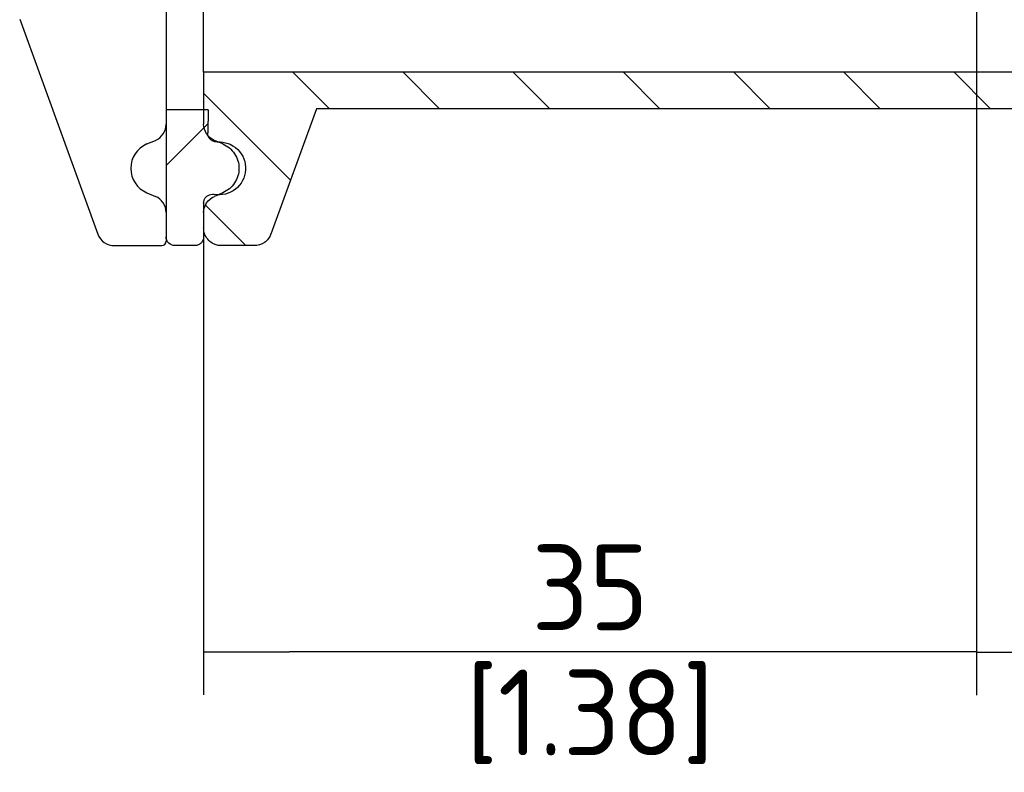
# Paper-space layout 'Sheet1' of a CAD drawing. Header units: millimetres. Extents: x -52 to 250, y -35 to 257.
# Tile 2 of 14: x 10 to 50, y 99 to 129. Entities that reach past the tile are written whole.
import ezdxf
from ezdxf.lldxf.tags import DXFTag

# ---------------------------------------------------------------- set-up
doc = ezdxf.new("R2010")
doc.units = ezdxf.units.MM
for name, color, linetype in [('Default', 7, 'Continuous'), ('DV2_Default', 7, 'Continuous'), ('FET-15T-15T', 7, 'Continuous'), ('SRV-HS-X3-15T', 7, 'Continuous'), ('TC-15T-SEAL', 7, 'Continuous')]:
    doc.layers.add(name, color=color, linetype=linetype)
doc.styles.add('SEACAD_Solid_Edge_ISO', font='seiso.ttf')
tags = doc.linetypes.add('CENTER2', pattern=[28.575, 19.05, -3.175, 3.175, -3.175]).pattern_tags.tags
tags[10:11] = [DXFTag(74, 4), DXFTag(75, 0), DXFTag(340, '0'), DXFTag(46, 0.0), DXFTag(50, 0.0), DXFTag(44, 0.0), DXFTag(45, 0.0)]
tags[8:9] = [DXFTag(74, 4), DXFTag(75, 0), DXFTag(340, '0'), DXFTag(46, 0.0), DXFTag(50, 0.0), DXFTag(44, 0.0), DXFTag(45, 0.0)]
tags[6:7] = [DXFTag(74, 4), DXFTag(75, 0), DXFTag(340, '0'), DXFTag(46, 0.0), DXFTag(50, 0.0), DXFTag(44, 0.0), DXFTag(45, 0.0)]
tags[4:5] = [DXFTag(74, 4), DXFTag(75, 0), DXFTag(340, '0'), DXFTag(46, 0.0), DXFTag(50, 0.0), DXFTag(44, 0.0), DXFTag(45, 0.0)]
tags = doc.linetypes.add('HIDDEN2', pattern=[4.7625, 3.175, -1.5875]).pattern_tags.tags
tags[6:7] = [DXFTag(74, 4), DXFTag(75, 0), DXFTag(340, '0'), DXFTag(46, 0.0), DXFTag(50, 0.0), DXFTag(44, 0.0), DXFTag(45, 0.0)]
tags[4:5] = [DXFTag(74, 4), DXFTag(75, 0), DXFTag(340, '0'), DXFTag(46, 0.0), DXFTag(50, 0.0), DXFTag(44, 0.0), DXFTag(45, 0.0)]
doc.dimstyles.new('Rheonics_Publish', dxfattribs={"dimtxt": 3.5, "dimasz": 3.5, "dimexe": 1.75, "dimexo": 0, "dimgap": 0.875, "dimtad": 1, "dimdec": 1, "dimlfac": 1.111111, "dimdsep": 46, "dimtxsty": 'SEACAD_Solid_Edge_ISO', "dimblk1": '_SE_FILLED', "dimblk2": '_SE_FILLED', "dimsah": 1, "dimcen": 1.75, "dimazin": 0, "dimtfac": 0.5, "dimtdec": 3, "dimtmove": 0, "dimatfit": 3, "dimfxl": 1, "dimarcsym": 0})

# ---------------------------------------------------------------- blocks, each defined once
blk = doc.blocks.new('SE1')
at = {"layer": 'FET-15T-15T', "linetype": 'Continuous'}
h = blk.add_hatch(dxfattribs=at)
h.set_pattern_fill('LINE', angle=135, style=0)
edge = h.paths.add_edge_path()
edge.add_line((70.077, 74.978), (70.42, 74.832))
edge.add_spline(control_points=[(70.42, 74.832), (70.518, 74.79), (70.607, 74.736), (70.769, 74.601), (70.84, 74.522), (71.014, 74.259), (71.078, 74.048), (71.078, 73.629), (71.016, 73.419), (70.783, 73.066), (70.613, 72.926), (70.42, 72.844)], knot_values=[0, 0, 0, 0, 0.125, 0.125, 0.25, 0.25, 0.5, 0.5, 0.75, 0.75, 1, 1, 1, 1], degree=3, periodic=0)
edge.add_line((70.42, 72.844), (70.077, 72.698))
edge.add_spline(control_points=[(70.077, 72.698), (69.948, 72.643), (69.836, 72.551), (69.68, 72.315), (69.638, 72.176), (69.638, 72.035)], knot_values=[0, 0, 0, 0, 0.5, 0.5, 1, 1, 1, 1], degree=3, periodic=0)
edge.add_line((69.638, 72.035), (69.638, 71.408))
edge.add_spline(control_points=[(69.638, 71.408), (69.638, 71.314), (69.657, 71.22), (69.729, 71.045), (69.782, 70.966), (69.916, 70.832), (69.995, 70.779), (70.17, 70.706), (70.264, 70.688), (70.358, 70.688)], knot_values=[0, 0, 0, 0, 0.25, 0.25, 0.5, 0.5, 0.75, 0.75, 1, 1, 1, 1], degree=3, periodic=0)
edge.add_line((70.358, 70.688), (71.699, 70.688))
edge.add_spline(control_points=[(71.699, 70.688), (71.845, 70.688), (71.992, 70.734), (72.231, 70.901), (72.325, 71.024), (72.376, 71.162)], knot_values=[0, 0, 0, 0, 0.5, 0.5, 1, 1, 1, 1], degree=3, periodic=0)
edge.add_line((72.376, 71.162), (74.234, 76.268))
edge.add_line((74.234, 76.268), (174.932, 76.268))
edge.add_spline(control_points=[(174.932, 76.268), (175.115, 76.268), (175.298, 76.24), (175.647, 76.13), (175.814, 76.047), (176.117, 75.835), (176.248, 75.709), (176.472, 75.417), (176.561, 75.255), (176.623, 75.083)], knot_values=[0, 0, 0, 0, 0.25, 0.25, 0.5, 0.5, 0.75, 0.75, 1, 1, 1, 1], degree=3, periodic=0)
edge.add_line((176.623, 75.083), (178.051, 71.162))
edge.add_spline(control_points=[(178.051, 71.162), (178.101, 71.025), (178.194, 70.902), (178.435, 70.734), (178.581, 70.688), (178.727, 70.688)], knot_values=[0, 0, 0, 0, 0.5, 0.5, 1, 1, 1, 1], degree=3, periodic=0)
edge.add_line((178.727, 70.688), (180.608, 70.688))
edge.add_spline(control_points=[(180.608, 70.688), (180.655, 70.688), (180.702, 70.707), (180.768, 70.774), (180.788, 70.821), (180.788, 70.868)], knot_values=[0, 0, 0, 0, 0.5, 0.5, 1, 1, 1, 1], degree=3, periodic=0)
edge.add_line((180.788, 70.868), (180.788, 72.035))
edge.add_spline(control_points=[(180.788, 72.035), (180.788, 72.175), (180.747, 72.314), (180.591, 72.55), (180.479, 72.643), (180.349, 72.698)], knot_values=[0, 0, 0, 0, 0.5, 0.5, 1, 1, 1, 1], degree=3, periodic=0)
edge.add_line((180.349, 72.698), (180.006, 72.844))
edge.add_spline(control_points=[(180.006, 72.844), (179.813, 72.926), (179.642, 73.068), (179.412, 73.417), (179.348, 73.628), (179.348, 74.05), (179.411, 74.258), (179.644, 74.61), (179.813, 74.75), (180.006, 74.832)], knot_values=[0, 0, 0, 0, 0.25, 0.25, 0.5, 0.5, 0.75, 0.75, 1, 1, 1, 1], degree=3, periodic=0)
edge.add_line((180.006, 74.832), (180.349, 74.978))
edge.add_spline(control_points=[(180.349, 74.978), (180.478, 75.032), (180.591, 75.125), (180.746, 75.36), (180.788, 75.501), (180.788, 75.64)], knot_values=[0, 0, 0, 0, 0.5, 0.5, 1, 1, 1, 1], degree=3, periodic=0)
edge.add_line((180.788, 75.64), (180.788, 77.753))
edge.add_line((180.788, 77.753), (69.638, 77.753))
edge.add_line((69.638, 77.753), (69.638, 75.64))
edge.add_spline(control_points=[(69.638, 75.64), (69.638, 75.5), (69.68, 75.361), (69.796, 75.185), (69.844, 75.132), (69.952, 75.042), (70.012, 75.005), (70.077, 74.978)], knot_values=[0, 0, 0, 0, 0.5, 0.5, 0.75, 0.75, 1, 1, 1, 1], degree=3, periodic=0)
at = {"layer": 'TC-15T-SEAL', "linetype": 'Continuous'}
h = blk.add_hatch(dxfattribs=at)
h.set_pattern_fill('LINE', scale=2, angle=45, style=0)
edge = h.paths.add_edge_path()
edge.add_line((69.806, 75.279), (69.818, 76.223))
edge.add_line((69.818, 76.223), (69.638, 76.223))
edge.add_line((69.638, 76.223), (68.108, 76.223))
edge.add_line((68.108, 76.223), (68.108, 75.64))
edge.add_line((68.108, 75.64), (68.108, 72.423))
edge.add_line((68.108, 72.423), (68.108, 72.421))
edge.add_line((68.108, 72.421), (68.108, 72.035))
edge.add_line((68.108, 72.035), (68.108, 71.048))
edge.add_arc((68.468, 71.048), 0.36, 180, 270)
edge.add_line((68.468, 70.688), (69.278, 70.688))
edge.add_arc((69.278, 71.048), 0.36, 270, 360)
edge.add_line((69.638, 71.048), (69.638, 71.408))
edge.add_line((69.638, 71.408), (69.638, 72.035))
edge.add_line((69.638, 72.035), (69.638, 72.05))
edge.add_line((69.638, 72.05), (69.638, 72.423))
edge.add_arc((69.998, 72.423), 0.36, 79.1931, 180, ccw=False)
edge.add_arc((70.262, 73.804), 1.045, 259.1932, 259.8085)
edge.add_arc((70.264, 73.818), 1.059, 259.8244, 267.6564)
edge.add_arc((70.269, 73.837), 1.079, 267.4433, 360.0402)
edge.add_arc((70.269, 73.838), 1.079, 359.9864, 453.3033)
edge.add_arc((70.168, 75.278), 0.365, 198.5735, 276.1371, ccw=False)
edge.add_arc((70.195, 75.274), 0.389, 179.2984, 196.7483, ccw=False)
at = {"layer": 'DV2_Default', "color": 7, "linetype": 'CENTER2'}
blk.add_line((101.138, 176.618), (101.138, 75.939), dxfattribs=at)
at = {"layer": 'FET-15T-15T', "color": 7, "linetype": 'Continuous'}
for p, q in [((69.638, 77.753), (69.638, 85.44)), ((69.638, 77.753), (69.638, 75.64)), ((180.788, 77.753), (69.638, 77.753)), ((74.234, 76.268), (72.376, 71.162)), ((174.932, 76.268), (74.234, 76.268)), ((70.42, 74.832), (70.077, 74.978)), ((70.42, 72.844), (70.077, 72.698)), ((69.638, 72.035), (69.638, 71.408)), ((71.699, 70.688), (70.358, 70.688))]:
    blk.add_line(p, q, dxfattribs=at)
for points, knots in [([(70.077, 74.978), (70.012, 75.005), (69.952, 75.042), (69.844, 75.132), (69.796, 75.185), (69.68, 75.361), (69.638, 75.5), (69.638, 75.64)], [0, 0, 0, 0, 0.25, 0.25, 0.5, 0.5, 1, 1, 1, 1]), ([(70.42, 74.832), (70.615, 74.749), (70.782, 74.609), (71.014, 74.259), (71.078, 74.048), (71.078, 73.629), (71.016, 73.419), (70.783, 73.066), (70.613, 72.926), (70.42, 72.844)], [0, 0, 0, 0, 0.25, 0.25, 0.5, 0.5, 0.75, 0.75, 1, 1, 1, 1]), ([(69.638, 72.035), (69.638, 72.176), (69.68, 72.315), (69.836, 72.551), (69.948, 72.643), (70.077, 72.698)], [0, 0, 0, 0, 0.5, 0.5, 1, 1, 1, 1]), ([(70.358, 70.688), (70.299, 70.688), (70.239, 70.695), (70.182, 70.71), (70.133, 70.722), (70.085, 70.74), (70.04, 70.762), (69.967, 70.798), (69.9, 70.846), (69.844, 70.904), (69.787, 70.961), (69.74, 71.03), (69.706, 71.103), (69.672, 71.176), (69.65, 71.255), (69.642, 71.336), (69.639, 71.36), (69.638, 71.384), (69.638, 71.408)], [0, 0, 0, 0, 0.157992, 0.157992, 0.157992, 0.291348, 0.291348, 0.291348, 0.506289, 0.506289, 0.506289, 0.72123, 0.72123, 0.72123, 0.93617, 0.93617, 0.93617, 1, 1, 1, 1]), ([(72.376, 71.162), (72.325, 71.024), (72.231, 70.901), (71.992, 70.734), (71.845, 70.688), (71.699, 70.688)], [0, 0, 0, 0, 0.5, 0.5, 1, 1, 1, 1])]:
    blk.add_open_spline(points, degree=3, knots=knots, dxfattribs=at)
at = {"layer": 'SRV-HS-X3-15T', "color": 7, "linetype": 'Continuous'}
for p, q in [((68.108, 115.958), (68.108, 70.868)), ((62.14, 79.913), (65.326, 71.162)), ((66.002, 70.688), (67.928, 70.688))]:
    blk.add_line(p, q, dxfattribs=at)
at = {"layer": 'SRV-HS-X3-15T', "color": 7, "linetype": 'HIDDEN2'}
for p, q in [((67.326, 74.832), (67.669, 74.978)), ((67.326, 72.844), (67.669, 72.698))]:
    blk.add_line(p, q, dxfattribs=at)
for centre, radius, start, end in [((67.388, 75.64), 0.72, 293, 0), ((67.748, 73.838), 1.08, 113, 180), ((67.748, 73.838), 1.08, 180, 247), ((67.388, 72.035), 0.72, 0, 67)]:
    blk.add_arc(centre, radius, start, end, dxfattribs=at)
at = {"layer": 'SRV-HS-X3-15T', "color": 7, "linetype": 'Continuous'}
for centre, radius, start, end in [((66.002, 71.408), 0.72, 200, 270), ((67.928, 70.868), 0.18, 270, 0)]:
    blk.add_arc(centre, radius, start, end, dxfattribs=at)
at = {"layer": 'TC-15T-SEAL', "color": 7, "linetype": 'Continuous'}
for p, q in [((69.818, 76.223), (68.108, 76.223)), ((69.818, 76.223), (69.806, 75.279)), ((69.638, 72.423), (69.638, 71.048)), ((69.278, 70.688), (68.468, 70.688))]:
    blk.add_line(p, q, dxfattribs=at)
for points, knots in [([(70.191, 74.915), (70.158, 74.913), (70.123, 74.915), (70.09, 74.922), (70.051, 74.931), (70.012, 74.946), (69.978, 74.967), (69.943, 74.988), (69.912, 75.015), (69.887, 75.047), (69.861, 75.078), (69.841, 75.114), (69.827, 75.152), (69.813, 75.19), (69.806, 75.23), (69.806, 75.271), (69.806, 75.273), (69.806, 75.276), (69.806, 75.279)], [0, 0, 0, 0, 0.171184, 0.171184, 0.171184, 0.375011, 0.375011, 0.375011, 0.578839, 0.578839, 0.578839, 0.782666, 0.782666, 0.782666, 0.986494, 0.986494, 0.986494, 1, 1, 1, 1]), ([(70.191, 74.915), (70.496, 74.937), (70.808, 74.822), (71.245, 74.391), (71.364, 74.079), (71.329, 73.471), (71.175, 73.176), (70.69, 72.797), (70.369, 72.719), (70.066, 72.777)], [0, 0, 0, 0, 0.25, 0.25, 0.5, 0.5, 0.75, 0.75, 1, 1, 1, 1]), ([(69.638, 72.423), (69.638, 72.448), (69.641, 72.472), (69.646, 72.496), (69.654, 72.536), (69.669, 72.574), (69.689, 72.609), (69.71, 72.643), (69.737, 72.675), (69.768, 72.7), (69.799, 72.726), (69.835, 72.747), (69.873, 72.761), (69.911, 72.775), (69.951, 72.783), (69.992, 72.783), (70.016, 72.784), (70.041, 72.782), (70.066, 72.777)], [0, 0, 0, 0, 0.115751, 0.115751, 0.115751, 0.307548, 0.307548, 0.307548, 0.499345, 0.499345, 0.499345, 0.691142, 0.691142, 0.691142, 0.882938, 0.882938, 0.882938, 1, 1, 1, 1]), ([(68.468, 70.688), (68.374, 70.688), (68.28, 70.727), (68.147, 70.86), (68.108, 70.953), (68.108, 71.048)], [0, 0, 0, 0, 0.5, 0.5, 1, 1, 1, 1]), ([(69.638, 71.048), (69.638, 71.04), (69.638, 71.032), (69.637, 71.024), (69.635, 70.984), (69.625, 70.944), (69.609, 70.907), (69.593, 70.87), (69.571, 70.835), (69.544, 70.805), (69.517, 70.775), (69.484, 70.75), (69.449, 70.731), (69.413, 70.712), (69.374, 70.698), (69.334, 70.692), (69.316, 70.689), (69.297, 70.688), (69.278, 70.688)], [0, 0, 0, 0, 0.041551, 0.041551, 0.041551, 0.256487, 0.256487, 0.256487, 0.471423, 0.471423, 0.471423, 0.686359, 0.686359, 0.686359, 0.901295, 0.901295, 0.901295, 1, 1, 1, 1])]:
    blk.add_open_spline(points, degree=3, knots=knots, dxfattribs=at)
blk = doc.blocks.new('_SE_FILLED')
at = {"color": 0}
blk.add_line((0, 0), (-1, 0), dxfattribs=at)
blk.add_solid([(0, 0), (-1, -0.1665), (-1, 0.1665), (0, 0)], dxfattribs=at)
blk = doc.blocks.new('DMBLK15')
at = {"layer": 'Default', "color": 0, "linetype": 'Continuous', "lineweight": -2, "transparency": 16777216}
for p, q in [((48.752, 125.472), (48.752, 101.922)), ((17.252, 120.581), (17.252, 101.922)), ((45.252, 103.672), (20.752, 103.672))]:
    blk.add_line(p, q, dxfattribs=at)
at = {"layer": 'Defpoints', "color": 0, "linetype": 'Continuous', "transparency": 16777216}
for p in [(48.752, 125.472), (17.252, 120.581), (17.252, 103.672)]:
    blk.add_point(p, dxfattribs=at)
at = {"layer": 'Default', "color": 0, "linetype": 'Continuous', "lineweight": -2, "transparency": 16777216, "xscale": 3.5, "yscale": 3.5, "zscale": 3.5, "rotation": 180}
blk.add_blockref('_SE_FILLED', (17.252, 103.672), dxfattribs=at)
at = {"layer": 'Default', "color": 0, "linetype": 'Continuous', "lineweight": -2, "transparency": 16777216, "xscale": 3.5, "yscale": 3.5, "zscale": 3.5}
blk.add_blockref('_SE_FILLED', (48.752, 103.672), dxfattribs=at)
at = {"layer": 'Default', "color": 0, "linetype": 'Continuous', "transparency": 16777216, "char_height": 3.5, "attachment_point": 5, "style": 'SEACAD_Solid_Edge_ISO'}
for s, insert in [('\\A1;35', (33.002, 106.298)), ('[1.38]', (33.002, 101.025))]:
    blk.add_mtext(s, dxfattribs=dict(at, insert=insert))
blk = doc.blocks.new('DMBLK16')
at = {"layer": 'Default', "color": 0, "linetype": 'Continuous', "lineweight": -2, "transparency": 16777216}
for p, q in [((128.402, 127.286), (128.402, 101.91)), ((48.752, 125.472), (48.752, 101.91)), ((52.252, 103.66), (124.902, 103.66))]:
    blk.add_line(p, q, dxfattribs=at)
at = {"layer": 'Defpoints', "color": 0, "linetype": 'Continuous', "transparency": 16777216}
for p in [(128.402, 127.286), (48.752, 125.472), (128.402, 103.66)]:
    blk.add_point(p, dxfattribs=at)
at = {"layer": 'Default', "color": 0, "linetype": 'Continuous', "lineweight": -2, "transparency": 16777216, "xscale": 3.5, "yscale": 3.5, "zscale": 3.5, "rotation": 180}
blk.add_blockref('_SE_FILLED', (48.752, 103.66), dxfattribs=at)
at = {"layer": 'Default', "color": 0, "linetype": 'Continuous', "lineweight": -2, "transparency": 16777216, "xscale": 3.5, "yscale": 3.5, "zscale": 3.5}
blk.add_blockref('_SE_FILLED', (128.402, 103.66), dxfattribs=at)
at = {"layer": 'Default', "color": 0, "linetype": 'Continuous', "transparency": 16777216, "char_height": 3.5, "attachment_point": 5, "style": 'SEACAD_Solid_Edge_ISO'}
for s, insert in [('\\A1;88', (88.577, 106.307)), ('[3.48]', (88.577, 101.013))]:
    blk.add_mtext(s, dxfattribs=dict(at, insert=insert))

psp = doc.layouts.new('Sheet1')

# ---------------------------------------------------------------- block references
at = {"layer": 'Default'}
psp.add_blockref('SE1', (-52.3859, 49.5335), dxfattribs=at)

# ---------------------------------------------------------------- dimensions: what is measured, and where the dimension line sits
at = {"layer": 'Default', "color": 7, "linetype": 'Continuous'}
for base, p1, p2, override, picture, middle in [((128.402191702, 103.6601062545), (48.752191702, 125.472258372), (128.402191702, 127.2862909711), {"dimdec": 0, "dimpost": '\\X'}, 'DMBLK16', (88.5771915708, 103.6601062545)), ((17.2522, 103.6721), (48.7522, 125.4723), (17.2522, 120.5813), {"dimpost": '\\X'}, 'DMBLK15', (33.0022, 103.6721))]:
    dim = psp.add_linear_dim(base=base, p1=p1, p2=p2, text='\\A1;<>', dimstyle='Rheonics_Publish', override=override, dxfattribs=at)
    dim.commit()
    dim.dimension.update_dxf_attribs({"geometry": picture, "text_midpoint": middle, "dimtype": 160})

doc.saveas('drawing.dxf')
